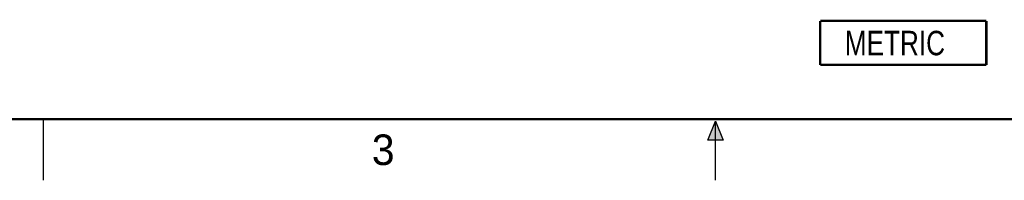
# Model space of a CAD drawing. Header units: inches. Extents: x 0 to 22, y 0 to 17.
# Tile 7 of 32: x 5.3 to 13.4, y 0 to 1.3. Entities that reach past the tile are written whole.
import ezdxf

# ---------------------------------------------------------------- set-up
doc = ezdxf.new("R2010")
doc.units = ezdxf.units.IN
doc.header["$LTSCALE"] = 1.21
doc.header["$MEASUREMENT"] = 0
doc.layers.get('0').update_dxf_attribs({"linetype": 'CONTINUOUS'})
doc.layers.add('DETAIL', color=7, linetype='CONTINUOUS')
doc.styles.get("Standard").update_dxf_attribs({"font": 'txt', "width": 0.8})
doc.styles.add('TEXTSTYLE_2', font='txt')

# ---------------------------------------------------------------- blocks, each defined once
blk = doc.blocks.new('METRIC_BL2', base_point=(12.5372, 1.1245))
at = {"layer": 'DETAIL', "color": 7, "linetype": 'CONTINUOUS', "const_width": 0.02}
for points in [[(11.8572, 1.3045), (13.2172, 1.3045)], [(11.8572, 1.3045), (11.8572, 0.9445)], [(13.2172, 1.3045), (13.2172, 0.9445)], [(11.8572, 0.9445), (13.2172, 0.9445)]]:
    blk.add_lwpolyline(points, dxfattribs=at)
at = {"layer": 'DETAIL', "color": 2, "linetype": 'CONTINUOUS', "width": 0.8}
blk.add_text('METRIC', height=0.2, dxfattribs=at).set_placement((12.0586, 1.0234))

msp = doc.modelspace()

# ---------------------------------------------------------------- hatches: boundary and pattern name
at = {"linetype": 'CONTINUOUS'}
msp.add_hatch(color=2, dxfattribs=at).paths.add_polyline_path([(10.9375, 0.3287), (11, 0.485), (11.0625, 0.3287)])

# ---------------------------------------------------------------- linework, layer by layer
at = {"color": 2, "linetype": 'CONTINUOUS'}
for p, q in [((5.5, 0), (5.5, 0.5)), ((10.9375, 0.3287), (11, 0.485)), ((11, 0.485), (11.0625, 0.3287)), ((11, 0), (11, 0.485)), ((11.0625, 0.3287), (10.9375, 0.3287))]:
    msp.add_line(p, q, dxfattribs=at)
at = {"color": 7, "linetype": 'CONTINUOUS', "const_width": 0.02}
msp.add_lwpolyline([(0.5, 0.5), (21.5, 0.5)], dxfattribs=at)

# ---------------------------------------------------------------- block references
at = {"layer": 'DETAIL', "color": 2, "linetype": 'CONTINUOUS'}
msp.add_blockref('METRIC_BL2', (12.5372, 1.1245), dxfattribs=at)

# ---------------------------------------------------------------- texts
at = {"color": 2, "linetype": 'CONTINUOUS', "insert": (8.1875, 0.375), "char_height": 0.25, "width": 0.25, "attachment_point": 1, "line_spacing_factor": 0.9, "style": 'TEXTSTYLE_2'}
msp.add_mtext('3', dxfattribs=at)

doc.saveas('drawing.dxf')
